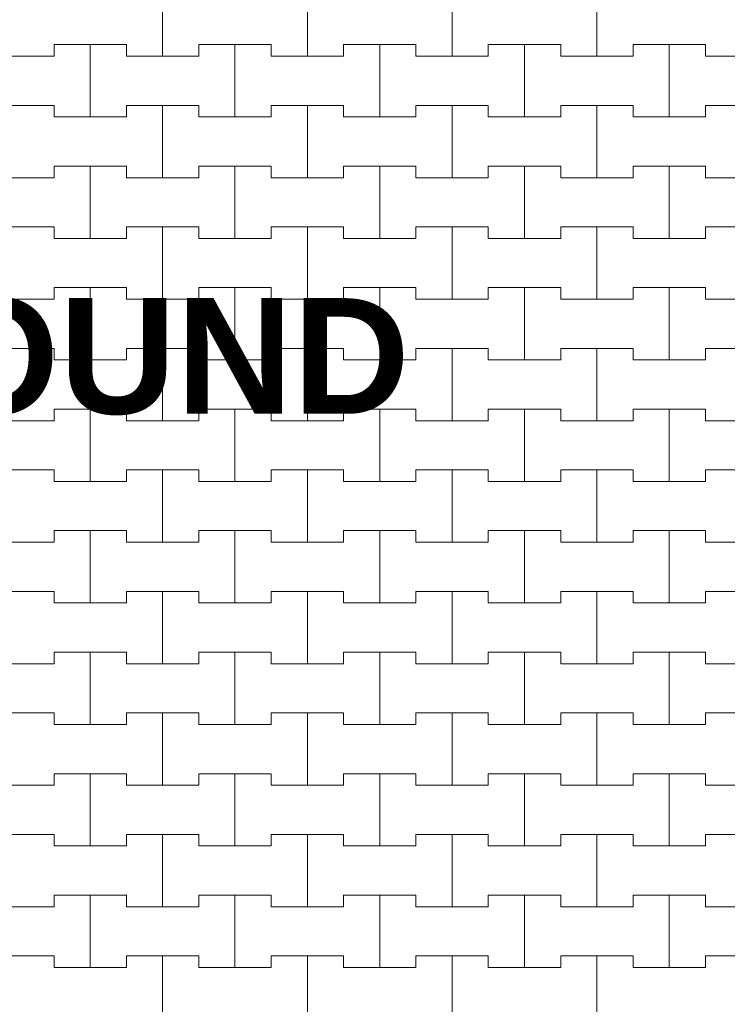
# Model space of a CAD drawing. Header units: millimetres. Extents: x 2826 to 3034, y 1533 to 1590.
# Tile 76 of 248: x 2942.91 to 2944.14, y 1567.61 to 1569.31. Entities that reach past the tile are written whole.
import ezdxf
from ezdxf.enums import TextEntityAlignment as Align

# ---------------------------------------------------------------- set-up
doc = ezdxf.new("R2010")
doc.units = ezdxf.units.MM
doc.layers.add('_Caneta_No__220', color=7, linetype='Continuous', lineweight=15, true_color=0x8a8a8a)
doc.styles.add('ESTILO_GERADO_1', font='arialbd.ttf')
doc.styles.add('ESTILO_GERADO_2', font='arial.ttf')

# ---------------------------------------------------------------- blocks, each defined once
blk = doc.blocks.new('A$Cf44ad3b2')
at = {"layer": '_Caneta_No__220'}
for p, q in [((35.3637, 35.951), (35.3637, 36.076)), ((35.3637, 36.076), (35.3637, 35.951)), ((35.6137, 35.951), (35.6137, 36.076)), ((35.6137, 36.076), (35.6137, 35.951)), ((35.8637, 35.951), (35.8637, 36.076)), ((35.8637, 36.076), (35.8637, 35.951)), ((36.1137, 35.951), (36.1137, 36.076)), ((36.1137, 36.076), (36.1137, 35.951)), ((35.1762, 35.951), (35.1762, 35.971)), ((35.1762, 35.971), (35.1762, 35.951)), ((35.1762, 35.971), (35.2387, 35.971)), ((35.1762, 35.971), (35.3012, 35.971)), ((35.2387, 35.971), (35.3012, 35.971)), ((35.2387, 35.846), (35.2387, 35.971)), ((35.2387, 35.971), (35.2387, 35.846)), ((35.3012, 35.971), (35.3012, 35.951)), ((35.3012, 35.951), (35.3012, 35.971)), ((35.4262, 35.951), (35.4262, 35.971)), ((35.4262, 35.971), (35.4262, 35.951)), ((35.4262, 35.971), (35.4887, 35.971)), ((35.4262, 35.971), (35.5512, 35.971)), ((35.4887, 35.971), (35.5512, 35.971)), ((35.4887, 35.846), (35.4887, 35.971)), ((35.4887, 35.971), (35.4887, 35.846)), ((35.5512, 35.971), (35.5512, 35.951)), ((35.5512, 35.951), (35.5512, 35.971)), ((35.6762, 35.951), (35.6762, 35.971)), ((35.6762, 35.971), (35.6762, 35.951)), ((35.6762, 35.971), (35.7387, 35.971)), ((35.6762, 35.971), (35.8012, 35.971)), ((35.7387, 35.971), (35.8012, 35.971)), ((35.7387, 35.846), (35.7387, 35.971)), ((35.7387, 35.971), (35.7387, 35.846)), ((35.8012, 35.971), (35.8012, 35.951)), ((35.8012, 35.951), (35.8012, 35.971)), ((35.9262, 35.951), (35.9262, 35.971)), ((35.9262, 35.971), (35.9262, 35.951)), ((35.9262, 35.971), (35.9887, 35.971)), ((35.9262, 35.971), (36.0512, 35.971)), ((35.9887, 35.971), (36.0512, 35.971)), ((35.9887, 35.846), (35.9887, 35.971)), ((35.9887, 35.971), (35.9887, 35.846)), ((36.0512, 35.971), (36.0512, 35.951)), ((36.0512, 35.951), (36.0512, 35.971)), ((36.1762, 35.951), (36.1762, 35.971)), ((36.1762, 35.971), (36.1762, 35.951)), ((36.1762, 35.971), (36.2387, 35.971)), ((36.1762, 35.971), (36.3012, 35.971)), ((36.2387, 35.971), (36.3012, 35.971)), ((36.2387, 35.846), (36.2387, 35.971)), ((36.2387, 35.971), (36.2387, 35.846)), ((36.3012, 35.971), (36.3012, 35.951)), ((36.3012, 35.951), (36.3012, 35.971)), ((35.0512, 35.951), (35.1762, 35.951)), ((35.1137, 35.951), (35.1762, 35.951)), ((35.3012, 35.951), (35.3637, 35.951)), ((35.3012, 35.951), (35.4262, 35.951)), ((35.3637, 35.951), (35.4262, 35.951)), ((35.5512, 35.951), (35.6137, 35.951)), ((35.5512, 35.951), (35.6762, 35.951)), ((35.6137, 35.951), (35.6762, 35.951)), ((35.8012, 35.951), (35.8637, 35.951)), ((35.8012, 35.951), (35.9262, 35.951)), ((35.8637, 35.951), (35.9262, 35.951)), ((36.0512, 35.951), (36.1137, 35.951)), ((36.0512, 35.951), (36.1762, 35.951)), ((36.1137, 35.951), (36.1762, 35.951)), ((36.3012, 35.951), (36.3637, 35.951)), ((36.3012, 35.951), (36.4262, 35.951)), ((35.0512, 35.866), (35.1762, 35.866)), ((35.1137, 35.866), (35.1762, 35.866)), ((35.1762, 35.866), (35.1762, 35.846)), ((35.1762, 35.846), (35.1762, 35.866)), ((35.3012, 35.846), (35.3012, 35.866)), ((35.3012, 35.866), (35.3012, 35.846)), ((35.3012, 35.866), (35.3637, 35.866)), ((35.3012, 35.866), (35.4262, 35.866)), ((35.3637, 35.866), (35.4262, 35.866)), ((35.3637, 35.741), (35.3637, 35.866)), ((35.3637, 35.866), (35.3637, 35.741)), ((35.4262, 35.866), (35.4262, 35.846)), ((35.4262, 35.846), (35.4262, 35.866)), ((35.5512, 35.846), (35.5512, 35.866)), ((35.5512, 35.866), (35.5512, 35.846)), ((35.5512, 35.866), (35.6137, 35.866)), ((35.5512, 35.866), (35.6762, 35.866)), ((35.6137, 35.866), (35.6762, 35.866)), ((35.6137, 35.741), (35.6137, 35.866)), ((35.6137, 35.866), (35.6137, 35.741)), ((35.6762, 35.866), (35.6762, 35.846)), ((35.6762, 35.846), (35.6762, 35.866)), ((35.8012, 35.846), (35.8012, 35.866)), ((35.8012, 35.866), (35.8012, 35.846)), ((35.8012, 35.866), (35.8637, 35.866)), ((35.8012, 35.866), (35.9262, 35.866)), ((35.8637, 35.866), (35.9262, 35.866)), ((35.8637, 35.741), (35.8637, 35.866)), ((35.8637, 35.866), (35.8637, 35.741)), ((35.9262, 35.866), (35.9262, 35.846)), ((35.9262, 35.846), (35.9262, 35.866)), ((36.0512, 35.846), (36.0512, 35.866)), ((36.0512, 35.866), (36.0512, 35.846)), ((36.0512, 35.866), (36.1137, 35.866)), ((36.0512, 35.866), (36.1762, 35.866)), ((36.1137, 35.866), (36.1762, 35.866)), ((36.1137, 35.741), (36.1137, 35.866)), ((36.1137, 35.866), (36.1137, 35.741)), ((36.1762, 35.866), (36.1762, 35.846)), ((36.1762, 35.846), (36.1762, 35.866)), ((36.3012, 35.846), (36.3012, 35.866)), ((36.3012, 35.866), (36.3012, 35.846)), ((36.3012, 35.866), (36.3637, 35.866)), ((36.3012, 35.866), (36.4262, 35.866)), ((35.1762, 35.846), (35.2387, 35.846)), ((35.1762, 35.846), (35.3012, 35.846)), ((35.2387, 35.846), (35.3012, 35.846)), ((35.4262, 35.846), (35.4887, 35.846)), ((35.4262, 35.846), (35.5512, 35.846)), ((35.4887, 35.846), (35.5512, 35.846)), ((35.6762, 35.846), (35.7387, 35.846)), ((35.6762, 35.846), (35.8012, 35.846)), ((35.7387, 35.846), (35.8012, 35.846)), ((35.9262, 35.846), (35.9887, 35.846)), ((35.9262, 35.846), (36.0512, 35.846)), ((35.9887, 35.846), (36.0512, 35.846)), ((36.1762, 35.846), (36.2387, 35.846)), ((36.1762, 35.846), (36.3012, 35.846)), ((36.2387, 35.846), (36.3012, 35.846)), ((35.1762, 35.741), (35.1762, 35.761)), ((35.1762, 35.761), (35.1762, 35.741)), ((35.1762, 35.761), (35.2387, 35.761)), ((35.1762, 35.761), (35.3012, 35.761)), ((35.2387, 35.761), (35.3012, 35.761)), ((35.2387, 35.636), (35.2387, 35.761)), ((35.2387, 35.761), (35.2387, 35.636)), ((35.3012, 35.761), (35.3012, 35.741)), ((35.3012, 35.741), (35.3012, 35.761)), ((35.4262, 35.741), (35.4262, 35.761)), ((35.4262, 35.761), (35.4262, 35.741)), ((35.4262, 35.761), (35.4887, 35.761)), ((35.4262, 35.761), (35.5512, 35.761)), ((35.4887, 35.761), (35.5512, 35.761)), ((35.4887, 35.636), (35.4887, 35.761)), ((35.4887, 35.761), (35.4887, 35.636)), ((35.5512, 35.761), (35.5512, 35.741)), ((35.5512, 35.741), (35.5512, 35.761)), ((35.6762, 35.741), (35.6762, 35.761)), ((35.6762, 35.761), (35.6762, 35.741)), ((35.6762, 35.761), (35.7387, 35.761)), ((35.6762, 35.761), (35.8012, 35.761)), ((35.7387, 35.761), (35.8012, 35.761)), ((35.7387, 35.636), (35.7387, 35.761)), ((35.7387, 35.761), (35.7387, 35.636)), ((35.8012, 35.761), (35.8012, 35.741)), ((35.8012, 35.741), (35.8012, 35.761)), ((35.9262, 35.741), (35.9262, 35.761)), ((35.9262, 35.761), (35.9262, 35.741)), ((35.9262, 35.761), (35.9887, 35.761)), ((35.9262, 35.761), (36.0512, 35.761)), ((35.9887, 35.761), (36.0512, 35.761)), ((35.9887, 35.636), (35.9887, 35.761)), ((35.9887, 35.761), (35.9887, 35.636)), ((36.0512, 35.761), (36.0512, 35.741)), ((36.0512, 35.741), (36.0512, 35.761)), ((36.1762, 35.741), (36.1762, 35.761)), ((36.1762, 35.761), (36.1762, 35.741)), ((36.1762, 35.761), (36.2387, 35.761)), ((36.1762, 35.761), (36.3012, 35.761)), ((36.2387, 35.761), (36.3012, 35.761)), ((36.2387, 35.636), (36.2387, 35.761)), ((36.2387, 35.761), (36.2387, 35.636)), ((36.3012, 35.761), (36.3012, 35.741)), ((36.3012, 35.741), (36.3012, 35.761)), ((35.0512, 35.741), (35.1762, 35.741)), ((35.1137, 35.741), (35.1762, 35.741)), ((35.3012, 35.741), (35.3637, 35.741)), ((35.3012, 35.741), (35.4262, 35.741)), ((35.3637, 35.741), (35.4262, 35.741)), ((35.5512, 35.741), (35.6137, 35.741)), ((35.5512, 35.741), (35.6762, 35.741)), ((35.6137, 35.741), (35.6762, 35.741)), ((35.8012, 35.741), (35.8637, 35.741)), ((35.8012, 35.741), (35.9262, 35.741)), ((35.8637, 35.741), (35.9262, 35.741)), ((36.0512, 35.741), (36.1137, 35.741)), ((36.0512, 35.741), (36.1762, 35.741)), ((36.1137, 35.741), (36.1762, 35.741)), ((36.3012, 35.741), (36.3637, 35.741)), ((36.3012, 35.741), (36.4262, 35.741)), ((35.0512, 35.656), (35.1762, 35.656)), ((35.1137, 35.656), (35.1762, 35.656)), ((35.1762, 35.656), (35.1762, 35.636)), ((35.1762, 35.636), (35.1762, 35.656)), ((35.3012, 35.636), (35.3012, 35.656)), ((35.3012, 35.656), (35.3012, 35.636)), ((35.3012, 35.656), (35.3637, 35.656)), ((35.3012, 35.656), (35.4262, 35.656)), ((35.3637, 35.656), (35.4262, 35.656)), ((35.3637, 35.531), (35.3637, 35.656)), ((35.3637, 35.656), (35.3637, 35.531)), ((35.4262, 35.656), (35.4262, 35.636)), ((35.4262, 35.636), (35.4262, 35.656)), ((35.5512, 35.636), (35.5512, 35.656)), ((35.5512, 35.656), (35.5512, 35.636)), ((35.5512, 35.656), (35.6137, 35.656)), ((35.5512, 35.656), (35.6762, 35.656)), ((35.6137, 35.656), (35.6762, 35.656)), ((35.6137, 35.531), (35.6137, 35.656)), ((35.6137, 35.656), (35.6137, 35.531)), ((35.6762, 35.656), (35.6762, 35.636)), ((35.6762, 35.636), (35.6762, 35.656)), ((35.8012, 35.636), (35.8012, 35.656)), ((35.8012, 35.656), (35.8012, 35.636)), ((35.8012, 35.656), (35.8637, 35.656)), ((35.8012, 35.656), (35.9262, 35.656)), ((35.8637, 35.656), (35.9262, 35.656)), ((35.8637, 35.531), (35.8637, 35.656)), ((35.8637, 35.656), (35.8637, 35.531)), ((35.9262, 35.656), (35.9262, 35.636)), ((35.9262, 35.636), (35.9262, 35.656)), ((36.0512, 35.636), (36.0512, 35.656)), ((36.0512, 35.656), (36.0512, 35.636)), ((36.0512, 35.656), (36.1137, 35.656)), ((36.0512, 35.656), (36.1762, 35.656)), ((36.1137, 35.656), (36.1762, 35.656)), ((36.1137, 35.531), (36.1137, 35.656)), ((36.1137, 35.656), (36.1137, 35.531)), ((36.1762, 35.656), (36.1762, 35.636)), ((36.1762, 35.636), (36.1762, 35.656)), ((36.3012, 35.636), (36.3012, 35.656)), ((36.3012, 35.656), (36.3012, 35.636)), ((36.3012, 35.656), (36.3637, 35.656)), ((36.3012, 35.656), (36.4262, 35.656)), ((35.1762, 35.636), (35.2387, 35.636)), ((35.1762, 35.636), (35.3012, 35.636)), ((35.2387, 35.636), (35.3012, 35.636)), ((35.4262, 35.636), (35.4887, 35.636)), ((35.4262, 35.636), (35.5512, 35.636)), ((35.4887, 35.636), (35.5512, 35.636)), ((35.6762, 35.636), (35.7387, 35.636)), ((35.6762, 35.636), (35.8012, 35.636)), ((35.7387, 35.636), (35.8012, 35.636)), ((35.9262, 35.636), (35.9887, 35.636)), ((35.9262, 35.636), (36.0512, 35.636)), ((35.9887, 35.636), (36.0512, 35.636)), ((36.1762, 35.636), (36.2387, 35.636)), ((36.1762, 35.636), (36.3012, 35.636)), ((36.2387, 35.636), (36.3012, 35.636)), ((35.1762, 35.531), (35.1762, 35.551)), ((35.1762, 35.551), (35.1762, 35.531)), ((35.1762, 35.551), (35.2387, 35.551)), ((35.1762, 35.551), (35.3012, 35.551)), ((35.2387, 35.551), (35.3012, 35.551)), ((35.2387, 35.426), (35.2387, 35.551)), ((35.2387, 35.551), (35.2387, 35.426)), ((35.3012, 35.551), (35.3012, 35.531)), ((35.3012, 35.531), (35.3012, 35.551)), ((35.4262, 35.531), (35.4262, 35.551)), ((35.4262, 35.551), (35.4262, 35.531)), ((35.4262, 35.551), (35.4887, 35.551)), ((35.4262, 35.551), (35.5512, 35.551)), ((35.4887, 35.551), (35.5512, 35.551)), ((35.4887, 35.426), (35.4887, 35.551)), ((35.4887, 35.551), (35.4887, 35.426)), ((35.5512, 35.551), (35.5512, 35.531)), ((35.5512, 35.531), (35.5512, 35.551)), ((35.6762, 35.531), (35.6762, 35.551)), ((35.6762, 35.551), (35.6762, 35.531)), ((35.6762, 35.551), (35.7387, 35.551)), ((35.6762, 35.551), (35.8012, 35.551)), ((35.7387, 35.551), (35.8012, 35.551)), ((35.7387, 35.426), (35.7387, 35.551)), ((35.7387, 35.551), (35.7387, 35.426)), ((35.8012, 35.551), (35.8012, 35.531)), ((35.8012, 35.531), (35.8012, 35.551)), ((35.9262, 35.531), (35.9262, 35.551)), ((35.9262, 35.551), (35.9262, 35.531)), ((35.9262, 35.551), (35.9887, 35.551)), ((35.9262, 35.551), (36.0512, 35.551)), ((35.9887, 35.551), (36.0512, 35.551)), ((35.9887, 35.426), (35.9887, 35.551)), ((35.9887, 35.551), (35.9887, 35.426)), ((36.0512, 35.551), (36.0512, 35.531)), ((36.0512, 35.531), (36.0512, 35.551)), ((36.1762, 35.531), (36.1762, 35.551)), ((36.1762, 35.551), (36.1762, 35.531)), ((36.1762, 35.551), (36.2387, 35.551)), ((36.1762, 35.551), (36.3012, 35.551)), ((36.2387, 35.551), (36.3012, 35.551)), ((36.2387, 35.426), (36.2387, 35.551)), ((36.2387, 35.551), (36.2387, 35.426)), ((36.3012, 35.551), (36.3012, 35.531)), ((36.3012, 35.531), (36.3012, 35.551)), ((35.0512, 35.531), (35.1762, 35.531)), ((35.1137, 35.531), (35.1762, 35.531)), ((35.3012, 35.531), (35.3637, 35.531)), ((35.3012, 35.531), (35.4262, 35.531)), ((35.3637, 35.531), (35.4262, 35.531)), ((35.5512, 35.531), (35.6137, 35.531)), ((35.5512, 35.531), (35.6762, 35.531)), ((35.6137, 35.531), (35.6762, 35.531)), ((35.8012, 35.531), (35.8637, 35.531)), ((35.8012, 35.531), (35.9262, 35.531)), ((35.8637, 35.531), (35.9262, 35.531)), ((36.0512, 35.531), (36.1137, 35.531)), ((36.0512, 35.531), (36.1762, 35.531)), ((36.1137, 35.531), (36.1762, 35.531)), ((36.3012, 35.531), (36.3637, 35.531)), ((36.3012, 35.531), (36.4262, 35.531)), ((35.0512, 35.446), (35.1762, 35.446)), ((35.1137, 35.446), (35.1762, 35.446)), ((35.1762, 35.446), (35.1762, 35.426)), ((35.1762, 35.426), (35.1762, 35.446)), ((35.3012, 35.426), (35.3012, 35.446)), ((35.3012, 35.446), (35.3012, 35.426)), ((35.3012, 35.446), (35.3637, 35.446)), ((35.3012, 35.446), (35.4262, 35.446)), ((35.3637, 35.446), (35.4262, 35.446)), ((35.3637, 35.321), (35.3637, 35.446)), ((35.3637, 35.446), (35.3637, 35.321)), ((35.4262, 35.446), (35.4262, 35.426)), ((35.4262, 35.426), (35.4262, 35.446)), ((35.5512, 35.426), (35.5512, 35.446)), ((35.5512, 35.446), (35.5512, 35.426)), ((35.5512, 35.446), (35.6137, 35.446)), ((35.5512, 35.446), (35.6762, 35.446)), ((35.6137, 35.446), (35.6762, 35.446)), ((35.6137, 35.321), (35.6137, 35.446)), ((35.6137, 35.446), (35.6137, 35.321)), ((35.6762, 35.446), (35.6762, 35.426)), ((35.6762, 35.426), (35.6762, 35.446)), ((35.8012, 35.426), (35.8012, 35.446)), ((35.8012, 35.446), (35.8012, 35.426)), ((35.8012, 35.446), (35.8637, 35.446)), ((35.8012, 35.446), (35.9262, 35.446)), ((35.8637, 35.446), (35.9262, 35.446)), ((35.8637, 35.321), (35.8637, 35.446)), ((35.8637, 35.446), (35.8637, 35.321)), ((35.9262, 35.446), (35.9262, 35.426)), ((35.9262, 35.426), (35.9262, 35.446)), ((36.0512, 35.426), (36.0512, 35.446)), ((36.0512, 35.446), (36.0512, 35.426)), ((36.0512, 35.446), (36.1137, 35.446)), ((36.0512, 35.446), (36.1762, 35.446)), ((36.1137, 35.446), (36.1762, 35.446)), ((36.1137, 35.321), (36.1137, 35.446)), ((36.1137, 35.446), (36.1137, 35.321)), ((36.1762, 35.446), (36.1762, 35.426)), ((36.1762, 35.426), (36.1762, 35.446)), ((36.3012, 35.426), (36.3012, 35.446)), ((36.3012, 35.446), (36.3012, 35.426)), ((36.3012, 35.446), (36.3637, 35.446)), ((36.3012, 35.446), (36.4262, 35.446)), ((35.1762, 35.426), (35.2387, 35.426)), ((35.1762, 35.426), (35.3012, 35.426)), ((35.2387, 35.426), (35.3012, 35.426)), ((35.4262, 35.426), (35.4887, 35.426)), ((35.4262, 35.426), (35.5512, 35.426)), ((35.4887, 35.426), (35.5512, 35.426)), ((35.6762, 35.426), (35.7387, 35.426)), ((35.6762, 35.426), (35.8012, 35.426)), ((35.7387, 35.426), (35.8012, 35.426)), ((35.9262, 35.426), (35.9887, 35.426)), ((35.9262, 35.426), (36.0512, 35.426)), ((35.9887, 35.426), (36.0512, 35.426)), ((36.1762, 35.426), (36.2387, 35.426)), ((36.1762, 35.426), (36.3012, 35.426)), ((36.2387, 35.426), (36.3012, 35.426)), ((35.1762, 35.321), (35.1762, 35.341)), ((35.1762, 35.341), (35.1762, 35.321)), ((35.1762, 35.341), (35.2387, 35.341)), ((35.1762, 35.341), (35.3012, 35.341)), ((35.2387, 35.341), (35.3012, 35.341)), ((35.2387, 35.216), (35.2387, 35.341)), ((35.2387, 35.341), (35.2387, 35.216)), ((35.3012, 35.341), (35.3012, 35.321)), ((35.3012, 35.321), (35.3012, 35.341)), ((35.4262, 35.321), (35.4262, 35.341)), ((35.4262, 35.341), (35.4262, 35.321)), ((35.4262, 35.341), (35.4887, 35.341)), ((35.4262, 35.341), (35.5512, 35.341)), ((35.4887, 35.341), (35.5512, 35.341)), ((35.4887, 35.216), (35.4887, 35.341)), ((35.4887, 35.341), (35.4887, 35.216)), ((35.5512, 35.341), (35.5512, 35.321)), ((35.5512, 35.321), (35.5512, 35.341)), ((35.6762, 35.321), (35.6762, 35.341)), ((35.6762, 35.341), (35.6762, 35.321)), ((35.6762, 35.341), (35.7387, 35.341)), ((35.6762, 35.341), (35.8012, 35.341)), ((35.7387, 35.341), (35.8012, 35.341)), ((35.7387, 35.216), (35.7387, 35.341)), ((35.7387, 35.341), (35.7387, 35.216)), ((35.8012, 35.341), (35.8012, 35.321)), ((35.8012, 35.321), (35.8012, 35.341)), ((35.9262, 35.321), (35.9262, 35.341)), ((35.9262, 35.341), (35.9262, 35.321)), ((35.9262, 35.341), (35.9887, 35.341)), ((35.9262, 35.341), (36.0512, 35.341)), ((35.9887, 35.341), (36.0512, 35.341)), ((35.9887, 35.216), (35.9887, 35.341)), ((35.9887, 35.341), (35.9887, 35.216)), ((36.0512, 35.341), (36.0512, 35.321)), ((36.0512, 35.321), (36.0512, 35.341)), ((36.1762, 35.321), (36.1762, 35.341)), ((36.1762, 35.341), (36.1762, 35.321)), ((36.1762, 35.341), (36.2387, 35.341)), ((36.1762, 35.341), (36.3012, 35.341)), ((36.2387, 35.341), (36.3012, 35.341)), ((36.2387, 35.216), (36.2387, 35.341)), ((36.2387, 35.341), (36.2387, 35.216)), ((36.3012, 35.341), (36.3012, 35.321)), ((36.3012, 35.321), (36.3012, 35.341)), ((35.0512, 35.321), (35.1762, 35.321)), ((35.1137, 35.321), (35.1762, 35.321)), ((35.3012, 35.321), (35.3637, 35.321)), ((35.3012, 35.321), (35.4262, 35.321)), ((35.3637, 35.321), (35.4262, 35.321)), ((35.5512, 35.321), (35.6137, 35.321)), ((35.5512, 35.321), (35.6762, 35.321)), ((35.6137, 35.321), (35.6762, 35.321)), ((35.8012, 35.321), (35.8637, 35.321)), ((35.8012, 35.321), (35.9262, 35.321)), ((35.8637, 35.321), (35.9262, 35.321)), ((36.0512, 35.321), (36.1137, 35.321)), ((36.0512, 35.321), (36.1762, 35.321)), ((36.1137, 35.321), (36.1762, 35.321)), ((36.3012, 35.321), (36.3637, 35.321)), ((36.3012, 35.321), (36.4262, 35.321)), ((35.0512, 35.236), (35.1762, 35.236)), ((35.1137, 35.236), (35.1762, 35.236)), ((35.1762, 35.236), (35.1762, 35.216)), ((35.1762, 35.216), (35.1762, 35.236)), ((35.3012, 35.216), (35.3012, 35.236)), ((35.3012, 35.236), (35.3012, 35.216)), ((35.3012, 35.236), (35.3637, 35.236)), ((35.3012, 35.236), (35.4262, 35.236)), ((35.3637, 35.236), (35.4262, 35.236)), ((35.3637, 35.111), (35.3637, 35.236)), ((35.3637, 35.236), (35.3637, 35.111)), ((35.4262, 35.236), (35.4262, 35.216)), ((35.4262, 35.216), (35.4262, 35.236)), ((35.5512, 35.216), (35.5512, 35.236)), ((35.5512, 35.236), (35.5512, 35.216)), ((35.5512, 35.236), (35.6137, 35.236)), ((35.5512, 35.236), (35.6762, 35.236)), ((35.6137, 35.236), (35.6762, 35.236)), ((35.6137, 35.111), (35.6137, 35.236)), ((35.6137, 35.236), (35.6137, 35.111)), ((35.6762, 35.236), (35.6762, 35.216)), ((35.6762, 35.216), (35.6762, 35.236)), ((35.8012, 35.216), (35.8012, 35.236)), ((35.8012, 35.236), (35.8012, 35.216)), ((35.8012, 35.236), (35.8637, 35.236)), ((35.8012, 35.236), (35.9262, 35.236)), ((35.8637, 35.236), (35.9262, 35.236)), ((35.8637, 35.111), (35.8637, 35.236)), ((35.8637, 35.236), (35.8637, 35.111)), ((35.9262, 35.236), (35.9262, 35.216)), ((35.9262, 35.216), (35.9262, 35.236)), ((36.0512, 35.216), (36.0512, 35.236)), ((36.0512, 35.236), (36.0512, 35.216)), ((36.0512, 35.236), (36.1137, 35.236)), ((36.0512, 35.236), (36.1762, 35.236)), ((36.1137, 35.236), (36.1762, 35.236)), ((36.1137, 35.111), (36.1137, 35.236)), ((36.1137, 35.236), (36.1137, 35.111)), ((36.1762, 35.236), (36.1762, 35.216)), ((36.1762, 35.216), (36.1762, 35.236)), ((36.3012, 35.216), (36.3012, 35.236)), ((36.3012, 35.236), (36.3012, 35.216)), ((36.3012, 35.236), (36.3637, 35.236)), ((36.3012, 35.236), (36.4262, 35.236)), ((35.1762, 35.216), (35.2387, 35.216)), ((35.1762, 35.216), (35.3012, 35.216)), ((35.2387, 35.216), (35.3012, 35.216)), ((35.4262, 35.216), (35.4887, 35.216)), ((35.4262, 35.216), (35.5512, 35.216)), ((35.4887, 35.216), (35.5512, 35.216)), ((35.6762, 35.216), (35.7387, 35.216)), ((35.6762, 35.216), (35.8012, 35.216)), ((35.7387, 35.216), (35.8012, 35.216)), ((35.9262, 35.216), (35.9887, 35.216)), ((35.9262, 35.216), (36.0512, 35.216)), ((35.9887, 35.216), (36.0512, 35.216)), ((36.1762, 35.216), (36.2387, 35.216)), ((36.1762, 35.216), (36.3012, 35.216)), ((36.2387, 35.216), (36.3012, 35.216)), ((35.1762, 35.111), (35.1762, 35.131)), ((35.1762, 35.131), (35.1762, 35.111)), ((35.1762, 35.131), (35.2387, 35.131)), ((35.1762, 35.131), (35.3012, 35.131)), ((35.2387, 35.131), (35.3012, 35.131)), ((35.2387, 35.006), (35.2387, 35.131)), ((35.2387, 35.131), (35.2387, 35.006)), ((35.3012, 35.131), (35.3012, 35.111)), ((35.3012, 35.111), (35.3012, 35.131)), ((35.4262, 35.111), (35.4262, 35.131)), ((35.4262, 35.131), (35.4262, 35.111)), ((35.4262, 35.131), (35.4887, 35.131)), ((35.4262, 35.131), (35.5512, 35.131)), ((35.4887, 35.131), (35.5512, 35.131)), ((35.4887, 35.006), (35.4887, 35.131)), ((35.4887, 35.131), (35.4887, 35.006)), ((35.5512, 35.131), (35.5512, 35.111)), ((35.5512, 35.111), (35.5512, 35.131)), ((35.6762, 35.111), (35.6762, 35.131)), ((35.6762, 35.131), (35.6762, 35.111)), ((35.6762, 35.131), (35.7387, 35.131)), ((35.6762, 35.131), (35.8012, 35.131)), ((35.7387, 35.131), (35.8012, 35.131)), ((35.7387, 35.006), (35.7387, 35.131)), ((35.7387, 35.131), (35.7387, 35.006)), ((35.8012, 35.131), (35.8012, 35.111)), ((35.8012, 35.111), (35.8012, 35.131)), ((35.9262, 35.111), (35.9262, 35.131)), ((35.9262, 35.131), (35.9262, 35.111)), ((35.9262, 35.131), (35.9887, 35.131)), ((35.9262, 35.131), (36.0512, 35.131)), ((35.9887, 35.131), (36.0512, 35.131)), ((35.9887, 35.006), (35.9887, 35.131)), ((35.9887, 35.131), (35.9887, 35.006)), ((36.0512, 35.131), (36.0512, 35.111)), ((36.0512, 35.111), (36.0512, 35.131)), ((36.1762, 35.111), (36.1762, 35.131)), ((36.1762, 35.131), (36.1762, 35.111)), ((36.1762, 35.131), (36.2387, 35.131)), ((36.1762, 35.131), (36.3012, 35.131)), ((36.2387, 35.131), (36.3012, 35.131)), ((36.2387, 35.006), (36.2387, 35.131)), ((36.2387, 35.131), (36.2387, 35.006)), ((36.3012, 35.131), (36.3012, 35.111)), ((36.3012, 35.111), (36.3012, 35.131)), ((35.0512, 35.111), (35.1762, 35.111)), ((35.1137, 35.111), (35.1762, 35.111)), ((35.3012, 35.111), (35.3637, 35.111)), ((35.3012, 35.111), (35.4262, 35.111)), ((35.3637, 35.111), (35.4262, 35.111)), ((35.5512, 35.111), (35.6137, 35.111)), ((35.5512, 35.111), (35.6762, 35.111)), ((35.6137, 35.111), (35.6762, 35.111)), ((35.8012, 35.111), (35.8637, 35.111)), ((35.8012, 35.111), (35.9262, 35.111)), ((35.8637, 35.111), (35.9262, 35.111)), ((36.0512, 35.111), (36.1137, 35.111)), ((36.0512, 35.111), (36.1762, 35.111)), ((36.1137, 35.111), (36.1762, 35.111)), ((36.3012, 35.111), (36.3637, 35.111)), ((36.3012, 35.111), (36.4262, 35.111)), ((35.0512, 35.026), (35.1762, 35.026)), ((35.1137, 35.026), (35.1762, 35.026)), ((35.1762, 35.026), (35.1762, 35.006)), ((35.1762, 35.006), (35.1762, 35.026)), ((35.3012, 35.006), (35.3012, 35.026)), ((35.3012, 35.026), (35.3012, 35.006)), ((35.3012, 35.026), (35.3637, 35.026)), ((35.3012, 35.026), (35.4262, 35.026)), ((35.3637, 35.026), (35.4262, 35.026)), ((35.3637, 34.901), (35.3637, 35.026)), ((35.3637, 35.026), (35.3637, 34.901)), ((35.4262, 35.026), (35.4262, 35.006)), ((35.4262, 35.006), (35.4262, 35.026)), ((35.5512, 35.006), (35.5512, 35.026)), ((35.5512, 35.026), (35.5512, 35.006)), ((35.5512, 35.026), (35.6137, 35.026)), ((35.5512, 35.026), (35.6762, 35.026)), ((35.6137, 35.026), (35.6762, 35.026)), ((35.6137, 34.901), (35.6137, 35.026)), ((35.6137, 35.026), (35.6137, 34.901)), ((35.6762, 35.026), (35.6762, 35.006)), ((35.6762, 35.006), (35.6762, 35.026)), ((35.8012, 35.006), (35.8012, 35.026)), ((35.8012, 35.026), (35.8012, 35.006)), ((35.8012, 35.026), (35.8637, 35.026)), ((35.8012, 35.026), (35.9262, 35.026)), ((35.8637, 35.026), (35.9262, 35.026)), ((35.8637, 34.901), (35.8637, 35.026)), ((35.8637, 35.026), (35.8637, 34.901)), ((35.9262, 35.026), (35.9262, 35.006)), ((35.9262, 35.006), (35.9262, 35.026)), ((36.0512, 35.006), (36.0512, 35.026)), ((36.0512, 35.026), (36.0512, 35.006)), ((36.0512, 35.026), (36.1137, 35.026)), ((36.0512, 35.026), (36.1762, 35.026)), ((36.1137, 35.026), (36.1762, 35.026)), ((36.1137, 34.901), (36.1137, 35.026)), ((36.1137, 35.026), (36.1137, 34.901)), ((36.1762, 35.026), (36.1762, 35.006)), ((36.1762, 35.006), (36.1762, 35.026)), ((36.3012, 35.006), (36.3012, 35.026)), ((36.3012, 35.026), (36.3012, 35.006)), ((36.3012, 35.026), (36.3637, 35.026)), ((36.3012, 35.026), (36.4262, 35.026)), ((35.1762, 35.006), (35.2387, 35.006)), ((35.1762, 35.006), (35.3012, 35.006)), ((35.2387, 35.006), (35.3012, 35.006)), ((35.4262, 35.006), (35.4887, 35.006)), ((35.4262, 35.006), (35.5512, 35.006)), ((35.4887, 35.006), (35.5512, 35.006)), ((35.6762, 35.006), (35.7387, 35.006)), ((35.6762, 35.006), (35.8012, 35.006)), ((35.7387, 35.006), (35.8012, 35.006)), ((35.9262, 35.006), (35.9887, 35.006)), ((35.9262, 35.006), (36.0512, 35.006)), ((35.9887, 35.006), (36.0512, 35.006)), ((36.1762, 35.006), (36.2387, 35.006)), ((36.1762, 35.006), (36.3012, 35.006)), ((36.2387, 35.006), (36.3012, 35.006)), ((35.1762, 34.901), (35.1762, 34.921)), ((35.1762, 34.921), (35.1762, 34.901)), ((35.1762, 34.921), (35.2387, 34.921)), ((35.1762, 34.921), (35.3012, 34.921)), ((35.2387, 34.921), (35.3012, 34.921)), ((35.2387, 34.796), (35.2387, 34.921)), ((35.2387, 34.921), (35.2387, 34.796)), ((35.3012, 34.921), (35.3012, 34.901)), ((35.3012, 34.901), (35.3012, 34.921)), ((35.4262, 34.901), (35.4262, 34.921)), ((35.4262, 34.921), (35.4262, 34.901)), ((35.4262, 34.921), (35.4887, 34.921)), ((35.4262, 34.921), (35.5512, 34.921)), ((35.4887, 34.921), (35.5512, 34.921)), ((35.4887, 34.796), (35.4887, 34.921)), ((35.4887, 34.921), (35.4887, 34.796)), ((35.5512, 34.921), (35.5512, 34.901)), ((35.5512, 34.901), (35.5512, 34.921)), ((35.6762, 34.901), (35.6762, 34.921)), ((35.6762, 34.921), (35.6762, 34.901)), ((35.6762, 34.921), (35.7387, 34.921)), ((35.6762, 34.921), (35.8012, 34.921)), ((35.7387, 34.921), (35.8012, 34.921)), ((35.7387, 34.796), (35.7387, 34.921)), ((35.7387, 34.921), (35.7387, 34.796)), ((35.8012, 34.921), (35.8012, 34.901)), ((35.8012, 34.901), (35.8012, 34.921)), ((35.9262, 34.901), (35.9262, 34.921)), ((35.9262, 34.921), (35.9262, 34.901)), ((35.9262, 34.921), (35.9887, 34.921)), ((35.9262, 34.921), (36.0512, 34.921)), ((35.9887, 34.921), (36.0512, 34.921)), ((35.9887, 34.796), (35.9887, 34.921)), ((35.9887, 34.921), (35.9887, 34.796)), ((36.0512, 34.921), (36.0512, 34.901)), ((36.0512, 34.901), (36.0512, 34.921)), ((36.1762, 34.901), (36.1762, 34.921)), ((36.1762, 34.921), (36.1762, 34.901)), ((36.1762, 34.921), (36.2387, 34.921)), ((36.1762, 34.921), (36.3012, 34.921)), ((36.2387, 34.921), (36.3012, 34.921)), ((36.2387, 34.796), (36.2387, 34.921)), ((36.2387, 34.921), (36.2387, 34.796)), ((36.3012, 34.921), (36.3012, 34.901)), ((36.3012, 34.901), (36.3012, 34.921)), ((35.0512, 34.901), (35.1762, 34.901)), ((35.1137, 34.901), (35.1762, 34.901)), ((35.3012, 34.901), (35.3637, 34.901)), ((35.3012, 34.901), (35.4262, 34.901)), ((35.3637, 34.901), (35.4262, 34.901)), ((35.5512, 34.901), (35.6137, 34.901)), ((35.5512, 34.901), (35.6762, 34.901)), ((35.6137, 34.901), (35.6762, 34.901)), ((35.8012, 34.901), (35.8637, 34.901)), ((35.8012, 34.901), (35.9262, 34.901)), ((35.8637, 34.901), (35.9262, 34.901)), ((36.0512, 34.901), (36.1137, 34.901)), ((36.0512, 34.901), (36.1762, 34.901)), ((36.1137, 34.901), (36.1762, 34.901)), ((36.3012, 34.901), (36.3637, 34.901)), ((36.3012, 34.901), (36.4262, 34.901)), ((35.0512, 34.816), (35.1762, 34.816)), ((35.1137, 34.816), (35.1762, 34.816)), ((35.1762, 34.816), (35.1762, 34.796)), ((35.1762, 34.796), (35.1762, 34.816)), ((35.3012, 34.796), (35.3012, 34.816)), ((35.3012, 34.816), (35.3012, 34.796)), ((35.3012, 34.816), (35.3637, 34.816)), ((35.3012, 34.816), (35.4262, 34.816)), ((35.3637, 34.816), (35.4262, 34.816)), ((35.3637, 34.691), (35.3637, 34.816)), ((35.3637, 34.816), (35.3637, 34.691)), ((35.4262, 34.816), (35.4262, 34.796)), ((35.4262, 34.796), (35.4262, 34.816)), ((35.5512, 34.796), (35.5512, 34.816)), ((35.5512, 34.816), (35.5512, 34.796)), ((35.5512, 34.816), (35.6137, 34.816)), ((35.5512, 34.816), (35.6762, 34.816)), ((35.6137, 34.816), (35.6762, 34.816)), ((35.6137, 34.691), (35.6137, 34.816)), ((35.6137, 34.816), (35.6137, 34.691)), ((35.6762, 34.816), (35.6762, 34.796)), ((35.6762, 34.796), (35.6762, 34.816)), ((35.8012, 34.796), (35.8012, 34.816)), ((35.8012, 34.816), (35.8012, 34.796)), ((35.8012, 34.816), (35.8637, 34.816)), ((35.8012, 34.816), (35.9262, 34.816)), ((35.8637, 34.816), (35.9262, 34.816)), ((35.8637, 34.691), (35.8637, 34.816)), ((35.8637, 34.816), (35.8637, 34.691)), ((35.9262, 34.816), (35.9262, 34.796)), ((35.9262, 34.796), (35.9262, 34.816)), ((36.0512, 34.796), (36.0512, 34.816)), ((36.0512, 34.816), (36.0512, 34.796)), ((36.0512, 34.816), (36.1137, 34.816)), ((36.0512, 34.816), (36.1762, 34.816)), ((36.1137, 34.816), (36.1762, 34.816)), ((36.1137, 34.691), (36.1137, 34.816)), ((36.1137, 34.816), (36.1137, 34.691)), ((36.1762, 34.816), (36.1762, 34.796)), ((36.1762, 34.796), (36.1762, 34.816)), ((36.3012, 34.796), (36.3012, 34.816)), ((36.3012, 34.816), (36.3012, 34.796)), ((36.3012, 34.816), (36.3637, 34.816)), ((36.3012, 34.816), (36.4262, 34.816)), ((35.1762, 34.796), (35.2387, 34.796)), ((35.1762, 34.796), (35.3012, 34.796)), ((35.2387, 34.796), (35.3012, 34.796)), ((35.4262, 34.796), (35.4887, 34.796)), ((35.4262, 34.796), (35.5512, 34.796)), ((35.4887, 34.796), (35.5512, 34.796)), ((35.6762, 34.796), (35.7387, 34.796)), ((35.6762, 34.796), (35.8012, 34.796)), ((35.7387, 34.796), (35.8012, 34.796)), ((35.9262, 34.796), (35.9887, 34.796)), ((35.9262, 34.796), (36.0512, 34.796)), ((35.9887, 34.796), (36.0512, 34.796)), ((36.1762, 34.796), (36.2387, 34.796)), ((36.1762, 34.796), (36.3012, 34.796)), ((36.2387, 34.796), (36.3012, 34.796)), ((35.1762, 34.691), (35.1762, 34.711)), ((35.1762, 34.711), (35.1762, 34.691)), ((35.1762, 34.711), (35.2387, 34.711)), ((35.1762, 34.711), (35.3012, 34.711)), ((35.2387, 34.711), (35.3012, 34.711)), ((35.2387, 34.586), (35.2387, 34.711)), ((35.2387, 34.711), (35.2387, 34.586)), ((35.3012, 34.711), (35.3012, 34.691)), ((35.3012, 34.691), (35.3012, 34.711)), ((35.4262, 34.691), (35.4262, 34.711)), ((35.4262, 34.711), (35.4262, 34.691)), ((35.4262, 34.711), (35.4887, 34.711)), ((35.4262, 34.711), (35.5512, 34.711)), ((35.4887, 34.711), (35.5512, 34.711)), ((35.4887, 34.586), (35.4887, 34.711)), ((35.4887, 34.711), (35.4887, 34.586)), ((35.5512, 34.711), (35.5512, 34.691)), ((35.5512, 34.691), (35.5512, 34.711)), ((35.6762, 34.691), (35.6762, 34.711)), ((35.6762, 34.711), (35.6762, 34.691)), ((35.6762, 34.711), (35.7387, 34.711)), ((35.6762, 34.711), (35.8012, 34.711)), ((35.7387, 34.711), (35.8012, 34.711)), ((35.7387, 34.586), (35.7387, 34.711)), ((35.7387, 34.711), (35.7387, 34.586)), ((35.8012, 34.711), (35.8012, 34.691)), ((35.8012, 34.691), (35.8012, 34.711)), ((35.9262, 34.691), (35.9262, 34.711)), ((35.9262, 34.711), (35.9262, 34.691)), ((35.9262, 34.711), (35.9887, 34.711)), ((35.9262, 34.711), (36.0512, 34.711)), ((35.9887, 34.711), (36.0512, 34.711)), ((35.9887, 34.586), (35.9887, 34.711)), ((35.9887, 34.711), (35.9887, 34.586)), ((36.0512, 34.711), (36.0512, 34.691)), ((36.0512, 34.691), (36.0512, 34.711)), ((36.1762, 34.691), (36.1762, 34.711)), ((36.1762, 34.711), (36.1762, 34.691)), ((36.1762, 34.711), (36.2387, 34.711)), ((36.1762, 34.711), (36.3012, 34.711)), ((36.2387, 34.711), (36.3012, 34.711)), ((36.2387, 34.586), (36.2387, 34.711)), ((36.2387, 34.711), (36.2387, 34.586)), ((36.3012, 34.711), (36.3012, 34.691)), ((36.3012, 34.691), (36.3012, 34.711)), ((35.0512, 34.691), (35.1762, 34.691)), ((35.1137, 34.691), (35.1762, 34.691)), ((35.3012, 34.691), (35.3637, 34.691)), ((35.3012, 34.691), (35.4262, 34.691)), ((35.3637, 34.691), (35.4262, 34.691)), ((35.5512, 34.691), (35.6137, 34.691)), ((35.5512, 34.691), (35.6762, 34.691)), ((35.6137, 34.691), (35.6762, 34.691)), ((35.8012, 34.691), (35.8637, 34.691)), ((35.8012, 34.691), (35.9262, 34.691)), ((35.8637, 34.691), (35.9262, 34.691)), ((36.0512, 34.691), (36.1137, 34.691)), ((36.0512, 34.691), (36.1762, 34.691)), ((36.1137, 34.691), (36.1762, 34.691)), ((36.3012, 34.691), (36.3637, 34.691)), ((36.3012, 34.691), (36.4262, 34.691)), ((35.0512, 34.606), (35.1762, 34.606)), ((35.1137, 34.606), (35.1762, 34.606)), ((35.1762, 34.606), (35.1762, 34.586)), ((35.1762, 34.586), (35.1762, 34.606)), ((35.3012, 34.586), (35.3012, 34.606)), ((35.3012, 34.606), (35.3012, 34.586)), ((35.3012, 34.606), (35.3637, 34.606)), ((35.3012, 34.606), (35.4262, 34.606)), ((35.3637, 34.606), (35.4262, 34.606)), ((35.3637, 34.481), (35.3637, 34.606)), ((35.3637, 34.606), (35.3637, 34.481)), ((35.4262, 34.606), (35.4262, 34.586)), ((35.4262, 34.586), (35.4262, 34.606)), ((35.5512, 34.586), (35.5512, 34.606)), ((35.5512, 34.606), (35.5512, 34.586)), ((35.5512, 34.606), (35.6137, 34.606)), ((35.5512, 34.606), (35.6762, 34.606)), ((35.6137, 34.606), (35.6762, 34.606)), ((35.6137, 34.481), (35.6137, 34.606)), ((35.6137, 34.606), (35.6137, 34.481)), ((35.6762, 34.606), (35.6762, 34.586)), ((35.6762, 34.586), (35.6762, 34.606)), ((35.8012, 34.586), (35.8012, 34.606)), ((35.8012, 34.606), (35.8012, 34.586)), ((35.8012, 34.606), (35.8637, 34.606)), ((35.8012, 34.606), (35.9262, 34.606)), ((35.8637, 34.606), (35.9262, 34.606)), ((35.8637, 34.481), (35.8637, 34.606)), ((35.8637, 34.606), (35.8637, 34.481)), ((35.9262, 34.606), (35.9262, 34.586)), ((35.9262, 34.586), (35.9262, 34.606)), ((36.0512, 34.586), (36.0512, 34.606)), ((36.0512, 34.606), (36.0512, 34.586)), ((36.0512, 34.606), (36.1137, 34.606)), ((36.0512, 34.606), (36.1762, 34.606)), ((36.1137, 34.606), (36.1762, 34.606)), ((36.1137, 34.481), (36.1137, 34.606)), ((36.1137, 34.606), (36.1137, 34.481)), ((36.1762, 34.606), (36.1762, 34.586)), ((36.1762, 34.586), (36.1762, 34.606)), ((36.3012, 34.586), (36.3012, 34.606)), ((36.3012, 34.606), (36.3012, 34.586)), ((36.3012, 34.606), (36.3637, 34.606)), ((36.3012, 34.606), (36.4262, 34.606)), ((35.1762, 34.586), (35.2387, 34.586)), ((35.1762, 34.586), (35.3012, 34.586)), ((35.2387, 34.586), (35.3012, 34.586)), ((35.4262, 34.586), (35.4887, 34.586)), ((35.4262, 34.586), (35.5512, 34.586)), ((35.4887, 34.586), (35.5512, 34.586)), ((35.6762, 34.586), (35.7387, 34.586)), ((35.6762, 34.586), (35.8012, 34.586)), ((35.7387, 34.586), (35.8012, 34.586)), ((35.9262, 34.586), (35.9887, 34.586)), ((35.9262, 34.586), (36.0512, 34.586)), ((35.9887, 34.586), (36.0512, 34.586)), ((36.1762, 34.586), (36.2387, 34.586)), ((36.1762, 34.586), (36.3012, 34.586)), ((36.2387, 34.586), (36.3012, 34.586)), ((35.1762, 34.481), (35.1762, 34.501)), ((35.1762, 34.501), (35.1762, 34.481)), ((35.1762, 34.501), (35.2387, 34.501)), ((35.1762, 34.501), (35.3012, 34.501)), ((35.2387, 34.501), (35.3012, 34.501)), ((35.2387, 34.376), (35.2387, 34.501)), ((35.2387, 34.501), (35.2387, 34.376)), ((35.3012, 34.501), (35.3012, 34.481)), ((35.3012, 34.481), (35.3012, 34.501)), ((35.4262, 34.481), (35.4262, 34.501)), ((35.4262, 34.501), (35.4262, 34.481)), ((35.4262, 34.501), (35.4887, 34.501)), ((35.4262, 34.501), (35.5512, 34.501)), ((35.4887, 34.501), (35.5512, 34.501)), ((35.4887, 34.376), (35.4887, 34.501)), ((35.4887, 34.501), (35.4887, 34.376)), ((35.5512, 34.501), (35.5512, 34.481)), ((35.5512, 34.481), (35.5512, 34.501)), ((35.6762, 34.481), (35.6762, 34.501)), ((35.6762, 34.501), (35.6762, 34.481)), ((35.6762, 34.501), (35.7387, 34.501)), ((35.6762, 34.501), (35.8012, 34.501)), ((35.7387, 34.501), (35.8012, 34.501)), ((35.7387, 34.376), (35.7387, 34.501)), ((35.7387, 34.501), (35.7387, 34.376)), ((35.8012, 34.501), (35.8012, 34.481)), ((35.8012, 34.481), (35.8012, 34.501)), ((35.9262, 34.481), (35.9262, 34.501)), ((35.9262, 34.501), (35.9262, 34.481)), ((35.9262, 34.501), (35.9887, 34.501)), ((35.9262, 34.501), (36.0512, 34.501)), ((35.9887, 34.501), (36.0512, 34.501)), ((35.9887, 34.376), (35.9887, 34.501)), ((35.9887, 34.501), (35.9887, 34.376)), ((36.0512, 34.501), (36.0512, 34.481)), ((36.0512, 34.481), (36.0512, 34.501)), ((36.1762, 34.481), (36.1762, 34.501)), ((36.1762, 34.501), (36.1762, 34.481)), ((36.1762, 34.501), (36.2387, 34.501)), ((36.1762, 34.501), (36.3012, 34.501)), ((36.2387, 34.501), (36.3012, 34.501)), ((36.2387, 34.376), (36.2387, 34.501)), ((36.2387, 34.501), (36.2387, 34.376)), ((36.3012, 34.501), (36.3012, 34.481)), ((36.3012, 34.481), (36.3012, 34.501)), ((35.0512, 34.481), (35.1762, 34.481)), ((35.1137, 34.481), (35.1762, 34.481)), ((35.3012, 34.481), (35.3637, 34.481)), ((35.3012, 34.481), (35.4262, 34.481)), ((35.3637, 34.481), (35.4262, 34.481)), ((35.5512, 34.481), (35.6137, 34.481)), ((35.5512, 34.481), (35.6762, 34.481)), ((35.6137, 34.481), (35.6762, 34.481)), ((35.8012, 34.481), (35.8637, 34.481)), ((35.8012, 34.481), (35.9262, 34.481)), ((35.8637, 34.481), (35.9262, 34.481)), ((36.0512, 34.481), (36.1137, 34.481)), ((36.0512, 34.481), (36.1762, 34.481)), ((36.1137, 34.481), (36.1762, 34.481)), ((36.3012, 34.481), (36.3637, 34.481)), ((36.3012, 34.481), (36.4262, 34.481)), ((35.0512, 34.396), (35.1762, 34.396)), ((35.1137, 34.396), (35.1762, 34.396)), ((35.1762, 34.396), (35.1762, 34.376)), ((35.1762, 34.376), (35.1762, 34.396)), ((35.3012, 34.376), (35.3012, 34.396)), ((35.3012, 34.396), (35.3012, 34.376)), ((35.3012, 34.396), (35.3637, 34.396)), ((35.3012, 34.396), (35.4262, 34.396)), ((35.3637, 34.396), (35.4262, 34.396)), ((35.3637, 34.271), (35.3637, 34.396)), ((35.3637, 34.396), (35.3637, 34.271)), ((35.4262, 34.396), (35.4262, 34.376)), ((35.4262, 34.376), (35.4262, 34.396)), ((35.5512, 34.376), (35.5512, 34.396)), ((35.5512, 34.396), (35.5512, 34.376)), ((35.5512, 34.396), (35.6137, 34.396)), ((35.5512, 34.396), (35.6762, 34.396)), ((35.6137, 34.396), (35.6762, 34.396)), ((35.6137, 34.271), (35.6137, 34.396)), ((35.6137, 34.396), (35.6137, 34.271)), ((35.6762, 34.396), (35.6762, 34.376)), ((35.6762, 34.376), (35.6762, 34.396)), ((35.8012, 34.376), (35.8012, 34.396)), ((35.8012, 34.396), (35.8012, 34.376)), ((35.8012, 34.396), (35.8637, 34.396)), ((35.8012, 34.396), (35.9262, 34.396)), ((35.8637, 34.396), (35.9262, 34.396)), ((35.8637, 34.271), (35.8637, 34.396)), ((35.8637, 34.396), (35.8637, 34.271)), ((35.9262, 34.396), (35.9262, 34.376)), ((35.9262, 34.376), (35.9262, 34.396)), ((36.0512, 34.376), (36.0512, 34.396)), ((36.0512, 34.396), (36.0512, 34.376)), ((36.0512, 34.396), (36.1137, 34.396)), ((36.0512, 34.396), (36.1762, 34.396)), ((36.1137, 34.396), (36.1762, 34.396)), ((36.1137, 34.271), (36.1137, 34.396)), ((36.1137, 34.396), (36.1137, 34.271)), ((36.1762, 34.396), (36.1762, 34.376)), ((36.1762, 34.376), (36.1762, 34.396)), ((36.3012, 34.376), (36.3012, 34.396)), ((36.3012, 34.396), (36.3012, 34.376)), ((36.3012, 34.396), (36.3637, 34.396)), ((36.3012, 34.396), (36.4262, 34.396)), ((35.1762, 34.376), (35.2387, 34.376)), ((35.1762, 34.376), (35.3012, 34.376)), ((35.2387, 34.376), (35.3012, 34.376)), ((35.4262, 34.376), (35.4887, 34.376)), ((35.4262, 34.376), (35.5512, 34.376)), ((35.4887, 34.376), (35.5512, 34.376)), ((35.6762, 34.376), (35.7387, 34.376)), ((35.6762, 34.376), (35.8012, 34.376)), ((35.7387, 34.376), (35.8012, 34.376)), ((35.9262, 34.376), (35.9887, 34.376)), ((35.9262, 34.376), (36.0512, 34.376)), ((35.9887, 34.376), (36.0512, 34.376)), ((36.1762, 34.376), (36.2387, 34.376)), ((36.1762, 34.376), (36.3012, 34.376)), ((36.2387, 34.376), (36.3012, 34.376))]:
    blk.add_line(p, q, dxfattribs=at)
at = {"layer": '_Caneta_No__220', "style": 'ESTILO_GERADO_1'}
blk.add_text('PLAYGROUND', height=0.2, dxfattribs=at).set_placement((33.8038, 35.333))
at = {"layer": '_Caneta_No__220', "style": 'ESTILO_GERADO_2'}
for p in [(50.2713, 22.5674), (50.8713, 22.5674)]:
    blk.add_attdef('txt', text='', height=0.12, dxfattribs=at).set_placement(p, align=Align.MIDDLE_CENTER)
blk.add_attdef('txt', text='', height=0.12, rotation=90, dxfattribs=at).set_placement((17.1363, 18.425), align=Align.MIDDLE_CENTER)

msp = doc.modelspace()

# ---------------------------------------------------------------- block references
msp.add_blockref('A$Cf44ad3b2', (2907.7964, 1533.293))

doc.saveas('drawing.dxf')
